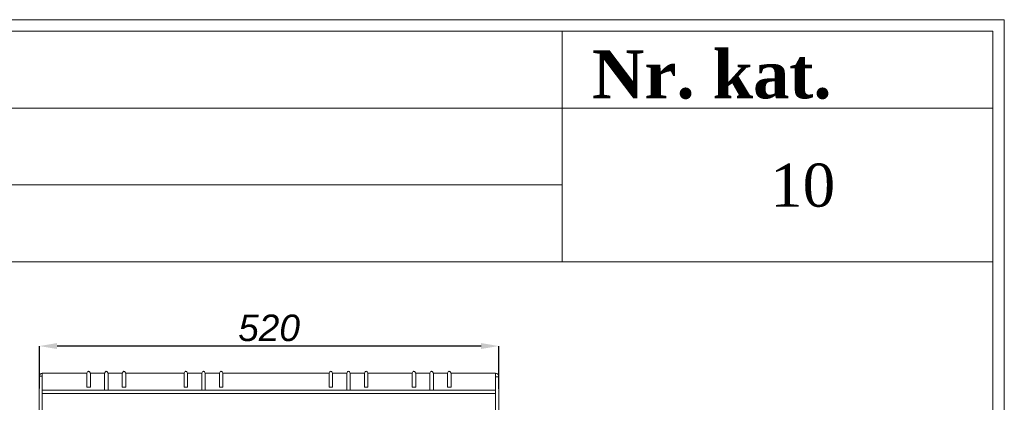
# Model space of a CAD drawing. Header units: centimetres. Extents: x -4572 to 125430, y -27163 to 73697.
# Tile 24 of 44: x 99201 to 100315, y -17034 to -16602. Entities that reach past the tile are written whole.
import ezdxf

# ---------------------------------------------------------------- set-up
doc = ezdxf.new("R2010")
doc.units = ezdxf.units.CM
doc.header["$MEASUREMENT"] = 0
doc.layers.add('kontur', color=7, linetype='Continuous')
doc.styles.add('MtXpl_Times New Roman', font='times.ttf', dxfattribs={"height": 0.2})
doc.styles.get("Standard").update_dxf_attribs({"font": 'ARIAL.TTF'})
doc.styles.add('WYMIAROWA', font='ariali.ttf', dxfattribs={"height": 30})
doc.dimstyles.new('MOJE', dxfattribs={"dimtxt": 30, "dimasz": 20, "dimexe": 0, "dimexo": 0, "dimgap": 5, "dimtad": 1, "dimtoh": 1, "dimdec": 0, "dimrnd": 1, "dimzin": 12, "dimdsep": 46, "dimtxsty": 'WYMIAROWA', "dimcen": 0.09, "dimadec": 0, "dimazin": 2, "dimtfac": 1, "dimtdec": 0, "dimtofl": 0, "dimtmove": 0, "dimatfit": 3, "dimfxl": 1, "dimtolj": 1, "dimtzin": 0, "dimarcsym": 0})

# ---------------------------------------------------------------- blocks, each defined once
blk = doc.blocks.new('*D1680')
at = {"color": 0, "lineweight": -2}
for p, q in [((99222.9, -17018.7), (99222.9, -16970.8)), ((99722.7, -16970.8), (99242.9, -16970.8)), ((99742.7, -17019.1), (99742.7, -16970.8))]:
    blk.add_line(p, q, dxfattribs=at)
at = {"color": 0, "lineweight": 30}
for points in [[(99242.9, -16967.4), (99242.9, -16974.1), (99222.9, -16970.8)], [(99722.7, -16974.1), (99722.7, -16967.4), (99742.7, -16970.8)]]:
    blk.add_solid(points, dxfattribs=at)
at = {"color": 0, "lineweight": 15, "insert": (99482.8, -16950.4), "char_height": 30, "attachment_point": 5, "style": 'WYMIAROWA'}
blk.add_mtext('\\A1;520', dxfattribs=at)
blk = doc.blocks.new('ebeger')
at = {"lineweight": 0}
for p, q in [((44291.5, 2508.2), (44342.2, 2508.2)), ((44346.2, 2508.2), (44362.2, 2508.2)), ((44366.2, 2508.2), (44382.2, 2508.2)), ((44386.2, 2508.2), (44452.3, 2508.2)), ((44456.2, 2508.2), (44472.3, 2508.2)), ((44476.2, 2508.2), (44492.3, 2508.2)), ((44496.2, 2508.2), (44616.3, 2508.2)), ((44620.2, 2508.2), (44636.3, 2508.2)), ((44640.2, 2508.2), (44656.3, 2508.2)), ((44660.2, 2508.2), (44710.3, 2508.2)), ((44714.3, 2508.2), (44730.3, 2508.2)), ((44734.3, 2508.2), (44750.3, 2508.2)), ((44754.3, 2508.2), (44804.8, 2508.2)), ((44288.4, 2504.6), (44288.2, 2466.2))]:
    blk.add_line(p, q, dxfattribs=at)
at = {"color": 7, "lineweight": 0}
for p, q in [((44291.5, 2508.2), (44291.5, 2466.2)), ((44804.8, 2508.2), (44804.8, 2466.2)), ((44288.4, 2504.6), (44291.5, 2504.6)), ((44291.5, 2504.9), (44291.5, 2502.5)), ((44291.5, 2501.3), (44291.5, 2504.9)), ((44291.5, 2502.5), (44291.5, 2504.7)), ((44291.5, 2466.2), (44291.5, 2501.3)), ((44804.8, 2504.9), (44804.8, 2502.5)), ((44804.8, 2501.3), (44804.8, 2504.9)), ((44804.8, 2502.5), (44804.8, 2504.7)), ((44808.3, 2504.2), (44804.8, 2504.2)), ((44804.8, 2489), (44291.5, 2489)), ((44804.8, 2485.1), (44291.5, 2485.1))]:
    blk.add_line(p, q, dxfattribs=at)
at = {"layer": 'kontur', "color": 7, "lineweight": 0}
for p, q in [((44291.5, 2508.2), (44291.5, 2508.2)), ((44343.1, 2509.8), (44342.2, 2508.2)), ((44342.2, 2508.2), (44342.2, 2508.2)), ((44342.2, 2508.2), (44342.2, 2492.6)), ((44346.2, 2508.2), (44345.3, 2509.8)), ((44346.2, 2508.2), (44346.2, 2508.2)), ((44346.2, 2508.2), (44346.2, 2492.6)), ((44363.1, 2509.8), (44362.2, 2508.2)), ((44362.2, 2508.2), (44362.2, 2508.2)), ((44362.2, 2508.2), (44362.2, 2489)), ((44366.2, 2508.2), (44365.3, 2509.8)), ((44366.2, 2508.2), (44366.2, 2508.2)), ((44366.2, 2508.2), (44366.2, 2489)), ((44383.1, 2509.8), (44382.2, 2508.2)), ((44382.2, 2508.2), (44382.2, 2508.2)), ((44382.2, 2508.2), (44382.2, 2492.6)), ((44386.2, 2508.2), (44385.3, 2509.8)), ((44386.2, 2508.2), (44386.2, 2508.2)), ((44386.2, 2508.2), (44386.2, 2492.6)), ((44453.2, 2509.8), (44452.3, 2508.2)), ((44452.3, 2508.2), (44452.3, 2508.2)), ((44452.3, 2508.2), (44452.3, 2492.6)), ((44456.2, 2508.2), (44455.3, 2509.8)), ((44456.2, 2508.2), (44456.2, 2508.2)), ((44456.2, 2508.2), (44456.2, 2492.6)), ((44473.2, 2509.8), (44472.3, 2508.2)), ((44472.3, 2508.2), (44472.3, 2508.2)), ((44472.3, 2508.2), (44472.3, 2489)), ((44476.2, 2508.2), (44475.3, 2509.8)), ((44476.2, 2508.2), (44476.2, 2508.2)), ((44476.2, 2508.2), (44476.2, 2489)), ((44493.2, 2509.8), (44492.3, 2508.2)), ((44492.3, 2508.2), (44492.3, 2508.2)), ((44492.3, 2508.2), (44492.3, 2492.6)), ((44496.2, 2508.2), (44495.3, 2509.8)), ((44496.2, 2508.2), (44496.2, 2508.2)), ((44496.2, 2508.2), (44496.2, 2492.6)), ((44617.2, 2509.8), (44616.3, 2508.2)), ((44616.3, 2508.2), (44616.3, 2508.2)), ((44616.3, 2508.2), (44616.3, 2492.6)), ((44620.2, 2508.2), (44619.3, 2509.8)), ((44620.2, 2508.2), (44620.2, 2508.2)), ((44620.2, 2508.2), (44620.2, 2492.6)), ((44637.2, 2509.8), (44636.3, 2508.2)), ((44636.3, 2508.2), (44636.3, 2508.2)), ((44636.3, 2508.2), (44636.3, 2489)), ((44640.2, 2508.2), (44639.3, 2509.8)), ((44640.2, 2508.2), (44640.2, 2508.2)), ((44640.2, 2508.2), (44640.2, 2489)), ((44657.2, 2509.8), (44656.3, 2508.2)), ((44656.3, 2508.2), (44656.3, 2508.2)), ((44656.3, 2508.2), (44656.3, 2492.6)), ((44660.2, 2508.2), (44659.3, 2509.8)), ((44660.2, 2508.2), (44660.2, 2508.2)), ((44660.2, 2508.2), (44660.2, 2492.6)), ((44711.2, 2509.8), (44710.3, 2508.2)), ((44710.3, 2508.2), (44710.3, 2508.2)), ((44710.3, 2508.2), (44710.3, 2492.6)), ((44714.3, 2508.2), (44713.4, 2509.8)), ((44714.3, 2508.2), (44714.3, 2508.2)), ((44714.3, 2508.2), (44714.3, 2492.6)), ((44731.2, 2509.8), (44730.3, 2508.2)), ((44730.3, 2508.2), (44730.3, 2508.2)), ((44730.3, 2508.2), (44730.3, 2489)), ((44734.3, 2508.2), (44733.4, 2509.8)), ((44734.3, 2508.2), (44734.3, 2508.2)), ((44734.3, 2508.2), (44734.3, 2489)), ((44751.2, 2509.8), (44750.3, 2508.2)), ((44750.3, 2508.2), (44750.3, 2508.2)), ((44750.3, 2508.2), (44750.3, 2492.6)), ((44754.3, 2508.2), (44753.4, 2509.8)), ((44754.3, 2508.2), (44754.3, 2508.2)), ((44754.3, 2508.2), (44754.3, 2492.6)), ((44804.8, 2508.2), (44804.8, 2508.2)), ((44808.3, 2466.2), (44808.3, 2504.2)), ((44342.2, 2492.6), (44342.2, 2492.5)), ((44342.2, 2492.5), (44342.3, 2492.5)), ((44342.3, 2492.5), (44342.5, 2492.5)), ((44342.5, 2492.5), (44342.7, 2492.4)), ((44342.7, 2492.4), (44343, 2492.4)), ((44343, 2492.4), (44343.3, 2492.4)), ((44343.3, 2492.4), (44343.6, 2492.4)), ((44343.6, 2492.4), (44343.9, 2492.4)), ((44343.9, 2492.4), (44344.5, 2492.4)), ((44344.5, 2492.4), (44344.8, 2492.4)), ((44344.8, 2492.4), (44345.1, 2492.4)), ((44345.1, 2492.4), (44345.4, 2492.4)), ((44345.4, 2492.4), (44345.7, 2492.4)), ((44345.7, 2492.4), (44345.9, 2492.5)), ((44345.9, 2492.5), (44346.1, 2492.5)), ((44346.1, 2492.5), (44346.2, 2492.5)), ((44346.2, 2492.5), (44346.2, 2492.6)), ((44362.2, 2489), (44362.3, 2489)), ((44362.2, 2489), (44362.2, 2489)), ((44362.3, 2489), (44362.5, 2488.9)), ((44362.5, 2488.9), (44362.7, 2488.9)), ((44362.7, 2488.9), (44363, 2488.9)), ((44363, 2488.9), (44363.3, 2488.9)), ((44363.3, 2488.9), (44363.6, 2488.9)), ((44363.6, 2488.9), (44363.9, 2488.8)), ((44363.9, 2488.8), (44364.5, 2488.8)), ((44364.5, 2488.8), (44364.8, 2488.9)), ((44364.8, 2488.9), (44365.1, 2488.9)), ((44365.1, 2488.9), (44365.4, 2488.9)), ((44365.4, 2488.9), (44365.7, 2488.9)), ((44365.7, 2488.9), (44365.9, 2488.9)), ((44365.9, 2488.9), (44366.1, 2489)), ((44366.2, 2489), (44366.2, 2489)), ((44371.7, 2489), (44371.8, 2489)), ((44382.2, 2492.6), (44382.2, 2492.5)), ((44382.2, 2492.5), (44382.3, 2492.5)), ((44382.3, 2492.5), (44382.4, 2492.5)), ((44382.4, 2492.5), (44382.6, 2492.4)), ((44382.6, 2492.4), (44382.8, 2492.4)), ((44382.8, 2492.4), (44383.1, 2492.4)), ((44383.1, 2492.4), (44383.3, 2492.4)), ((44383.3, 2492.4), (44383.6, 2492.4)), ((44383.6, 2492.4), (44383.9, 2492.4)), ((44383.9, 2492.4), (44384.5, 2492.4)), ((44384.5, 2492.4), (44384.8, 2492.4)), ((44384.8, 2492.4), (44385.1, 2492.4)), ((44385.1, 2492.4), (44385.4, 2492.4)), ((44385.4, 2492.4), (44385.7, 2492.4)), ((44385.7, 2492.4), (44385.9, 2492.5)), ((44385.9, 2492.5), (44386.1, 2492.5)), ((44386.1, 2492.5), (44386.2, 2492.5)), ((44386.2, 2492.5), (44386.2, 2492.6)), ((44452.3, 2492.5), (44452.3, 2492.6)), ((44452.4, 2492.5), (44452.3, 2492.5)), ((44452.5, 2492.5), (44452.4, 2492.5)), ((44452.8, 2492.4), (44452.5, 2492.5)), ((44453, 2492.4), (44452.8, 2492.4)), ((44453.3, 2492.4), (44453, 2492.4)), ((44453.6, 2492.4), (44453.3, 2492.4)), ((44454, 2492.4), (44453.6, 2492.4)), ((44454.5, 2492.4), (44454, 2492.4)), ((44454.9, 2492.4), (44454.5, 2492.4)), ((44455.2, 2492.4), (44454.9, 2492.4)), ((44455.5, 2492.4), (44455.2, 2492.4)), ((44455.7, 2492.4), (44455.5, 2492.4)), ((44456, 2492.5), (44455.7, 2492.4)), ((44456.1, 2492.5), (44456, 2492.5)), ((44456.2, 2492.5), (44456.1, 2492.5)), ((44456.2, 2492.6), (44456.2, 2492.5)), ((44472.3, 2489), (44472.3, 2489)), ((44472.4, 2489), (44472.3, 2489)), ((44472.5, 2488.9), (44472.4, 2489)), ((44472.8, 2488.9), (44472.5, 2488.9)), ((44473, 2488.9), (44472.8, 2488.9)), ((44473.3, 2488.9), (44473, 2488.9)), ((44473.6, 2488.9), (44473.3, 2488.9)), ((44474, 2488.8), (44473.6, 2488.9)), ((44474.5, 2488.8), (44474, 2488.8)), ((44474.9, 2488.9), (44474.5, 2488.8)), ((44475.2, 2488.9), (44474.9, 2488.9)), ((44475.5, 2488.9), (44475.2, 2488.9)), ((44475.7, 2488.9), (44475.5, 2488.9)), ((44476, 2488.9), (44475.7, 2488.9)), ((44476.1, 2489), (44476, 2488.9)), ((44476.2, 2489), (44476.1, 2489)), ((44476.2, 2489), (44476.2, 2489)), ((44492.3, 2492.5), (44492.3, 2492.6)), ((44492.4, 2492.5), (44492.3, 2492.5)), ((44492.5, 2492.5), (44492.4, 2492.5)), ((44492.8, 2492.4), (44492.5, 2492.5)), ((44493, 2492.4), (44492.8, 2492.4)), ((44493.3, 2492.4), (44493, 2492.4)), ((44493.6, 2492.4), (44493.3, 2492.4)), ((44494, 2492.4), (44493.6, 2492.4)), ((44494.5, 2492.4), (44494, 2492.4)), ((44494.9, 2492.4), (44494.5, 2492.4)), ((44495.2, 2492.4), (44494.9, 2492.4)), ((44495.5, 2492.4), (44495.2, 2492.4)), ((44495.7, 2492.4), (44495.5, 2492.4)), ((44496, 2492.5), (44495.7, 2492.4)), ((44496.1, 2492.5), (44496, 2492.5)), ((44496.2, 2492.5), (44496.1, 2492.5)), ((44496.2, 2492.6), (44496.2, 2492.5)), ((44616.3, 2492.6), (44616.3, 2492.5)), ((44616.3, 2492.5), (44616.4, 2492.5)), ((44616.4, 2492.5), (44616.5, 2492.5)), ((44616.5, 2492.5), (44616.8, 2492.4)), ((44616.8, 2492.4), (44617, 2492.4)), ((44617, 2492.4), (44617.3, 2492.4)), ((44617.3, 2492.4), (44617.6, 2492.4)), ((44617.6, 2492.4), (44618, 2492.4)), ((44618, 2492.4), (44618.5, 2492.4)), ((44618.5, 2492.4), (44618.9, 2492.4)), ((44618.9, 2492.4), (44619.2, 2492.4)), ((44619.2, 2492.4), (44619.5, 2492.4)), ((44619.5, 2492.4), (44619.7, 2492.4)), ((44619.7, 2492.4), (44620, 2492.5)), ((44620, 2492.5), (44620.1, 2492.5)), ((44620.1, 2492.5), (44620.2, 2492.5)), ((44620.2, 2492.5), (44620.2, 2492.6)), ((44636.3, 2489), (44636.4, 2489)), ((44636.3, 2489), (44636.3, 2489)), ((44636.4, 2489), (44636.5, 2488.9)), ((44636.5, 2488.9), (44636.8, 2488.9)), ((44636.8, 2488.9), (44637, 2488.9)), ((44637, 2488.9), (44637.3, 2488.9)), ((44637.3, 2488.9), (44637.6, 2488.9)), ((44637.6, 2488.9), (44638, 2488.8)), ((44638, 2488.8), (44638.5, 2488.8)), ((44638.5, 2488.8), (44638.9, 2488.9)), ((44638.9, 2488.9), (44639.2, 2488.9)), ((44639.2, 2488.9), (44639.5, 2488.9)), ((44639.5, 2488.9), (44639.7, 2488.9)), ((44639.7, 2488.9), (44640, 2488.9)), ((44640, 2488.9), (44640.1, 2489)), ((44640.1, 2489), (44640.2, 2489)), ((44640.2, 2489), (44640.2, 2489)), ((44656.3, 2492.6), (44656.3, 2492.5)), ((44656.3, 2492.5), (44656.4, 2492.5)), ((44656.4, 2492.5), (44656.5, 2492.5)), ((44656.5, 2492.5), (44656.7, 2492.4)), ((44656.7, 2492.4), (44656.9, 2492.4)), ((44656.9, 2492.4), (44657.1, 2492.4)), ((44657.1, 2492.4), (44657.4, 2492.4)), ((44657.4, 2492.4), (44657.7, 2492.4)), ((44657.7, 2492.4), (44658, 2492.4)), ((44658, 2492.4), (44658.5, 2492.4)), ((44658.5, 2492.4), (44658.9, 2492.4)), ((44658.9, 2492.4), (44659.2, 2492.4)), ((44659.2, 2492.4), (44659.5, 2492.4)), ((44659.5, 2492.4), (44659.7, 2492.4)), ((44659.7, 2492.4), (44660, 2492.5)), ((44660, 2492.5), (44660.1, 2492.5)), ((44660.1, 2492.5), (44660.2, 2492.5)), ((44660.2, 2492.5), (44660.2, 2492.6)), ((44710.3, 2492.5), (44710.3, 2492.6)), ((44710.4, 2492.5), (44710.3, 2492.5)), ((44710.6, 2492.5), (44710.4, 2492.5)), ((44710.8, 2492.4), (44710.6, 2492.5)), ((44711.1, 2492.4), (44710.8, 2492.4)), ((44711.4, 2492.4), (44711.1, 2492.4)), ((44711.7, 2492.4), (44711.4, 2492.4)), ((44712, 2492.4), (44711.7, 2492.4)), ((44712.6, 2492.4), (44712, 2492.4)), ((44712.9, 2492.4), (44712.6, 2492.4)), ((44713.2, 2492.4), (44712.9, 2492.4)), ((44713.4, 2492.4), (44713.2, 2492.4)), ((44713.7, 2492.4), (44713.4, 2492.4)), ((44713.9, 2492.4), (44713.7, 2492.4)), ((44714.1, 2492.5), (44713.9, 2492.4)), ((44714.2, 2492.5), (44714.1, 2492.5)), ((44714.3, 2492.5), (44714.2, 2492.5)), ((44714.3, 2492.6), (44714.3, 2492.5)), ((44730.3, 2489), (44730.3, 2489)), ((44730.4, 2489), (44730.3, 2489)), ((44730.6, 2488.9), (44730.4, 2489)), ((44730.8, 2488.9), (44730.6, 2488.9)), ((44731.1, 2488.9), (44730.8, 2488.9)), ((44731.4, 2488.9), (44731.1, 2488.9)), ((44731.7, 2488.9), (44731.4, 2488.9)), ((44732, 2488.8), (44731.7, 2488.9)), ((44732.6, 2488.8), (44732, 2488.8)), ((44732.9, 2488.9), (44732.6, 2488.8)), ((44733.2, 2488.9), (44732.9, 2488.9)), ((44733.5, 2488.9), (44733.2, 2488.9)), ((44733.8, 2488.9), (44733.5, 2488.9)), ((44734, 2488.9), (44733.8, 2488.9)), ((44734.2, 2489), (44734, 2488.9)), ((44734.3, 2489), (44734.2, 2489)), ((44734.3, 2489), (44734.3, 2489)), ((44750.3, 2492.5), (44750.3, 2492.6)), ((44750.4, 2492.5), (44750.3, 2492.5)), ((44750.6, 2492.5), (44750.4, 2492.5)), ((44750.8, 2492.4), (44750.6, 2492.5)), ((44751.1, 2492.4), (44750.8, 2492.4)), ((44751.4, 2492.4), (44751.1, 2492.4)), ((44751.7, 2492.4), (44751.4, 2492.4)), ((44752, 2492.4), (44751.7, 2492.4)), ((44752.6, 2492.4), (44752, 2492.4)), ((44752.9, 2492.4), (44752.6, 2492.4)), ((44753.2, 2492.4), (44752.9, 2492.4)), ((44753.5, 2492.4), (44753.2, 2492.4)), ((44753.8, 2492.4), (44753.5, 2492.4)), ((44754, 2492.5), (44753.8, 2492.4)), ((44754.2, 2492.5), (44754, 2492.5)), ((44754.3, 2492.5), (44754.2, 2492.5)), ((44754.3, 2492.6), (44754.3, 2492.5)), ((44288.5, 2484.2), (44288.5, 2484.2))]:
    blk.add_line(p, q, dxfattribs=at)
for centre, radius, start, end in [((44292.5, 2504.2), 4.06, 103.8413, 173.8665), ((44344.2, 2509.1), 1.26, 30, 150), ((44364.2, 2509.1), 1.26, 30, 150), ((44384.2, 2509.1), 1.26, 30, 150), ((44454.3, 2509.1), 1.26, 30, 150), ((44474.3, 2509.1), 1.26, 30, 150), ((44494.3, 2509.1), 1.26, 30, 150), ((44618.3, 2509.1), 1.26, 30, 150), ((44638.3, 2509.1), 1.26, 30, 150), ((44658.3, 2509.1), 1.26, 30, 150), ((44712.3, 2509.1), 1.26, 30, 150), ((44732.3, 2509.1), 1.26, 30, 150), ((44752.3, 2509.1), 1.26, 30, 150), ((44804.3, 2504.2), 4, 0.5, 82.8236)]:
    blk.add_arc(centre, radius, start, end, dxfattribs=at)

msp = doc.modelspace()

# ---------------------------------------------------------------- linework, layer by layer
at = {"lineweight": 0}
for p, q in [((100301.8, -16614.9, 1125), (97591.8, -16614.9, 1125)), ((100171.5, -16614.9, 1125), (97591.8, -16614.9, 1125)), ((100023.6, -16614.9, 1125), (99958.5, -16614.9, 1125)), ((100023.6, -16614.9, 1125), (99984.5, -16614.9, 1125)), ((100023.6, -16614.9, 1125), (100010.6, -16614.9, 1125)), ((100171.5, -16614.9, 1125), (100106.4, -16614.9, 1125)), ((100301.8, -16614.9, 1125), (100171.5, -16614.9, 1125)), ((100301.8, -20223.9, 1125), (100301.8, -16614.9, 1125)), ((98079, -16701.7, 1125), (100301.8, -16701.7, 1125)), ((98079, -16788.6, 1125), (99814.6, -16788.6, 1125)), ((97591.8, -16875.4, 1125), (100301.8, -16875.4, 1125))]:
    msp.add_line(p, q, dxfattribs=at)
at = {"lineweight": 0, "elevation": 1125}
for points in [[(97578.8, -16601.8), (97578.8, -20236.9), (100314.8, -20236.9), (100314.8, -16601.8)], [(99814.6, -16614.9), (100301.8, -16614.9), (100301.8, -16875.4), (99814.6, -16875.4)], [(99814.6, -16614.9), (100301.8, -16614.9), (100301.8, -16875.4), (99814.6, -16875.4)], [(99814.6, -16614.9), (100301.8, -16614.9), (100301.8, -16875.4), (99814.6, -16875.4)]]:
    msp.add_lwpolyline(points, close=True, dxfattribs=at)

# ---------------------------------------------------------------- block references
at = {"lineweight": 0}
msp.add_blockref('ebeger', (54934.4, -19509.6, 1125), dxfattribs=at)

# ---------------------------------------------------------------- texts
at = {"lineweight": 0, "style": 'MtXpl_Times New Roman'}
msp.add_text('10', height=48.67, dxfattribs=at).set_placement((100049.9, -16813.2, 1054.9))
at = {"lineweight": 0, "insert": (99848.3, -16636.4, 1125), "char_height": 54.287, "width": 912.574, "attachment_point": 1}
msp.add_mtext('{\\fTimes New Roman|b1|i0|c238|p18;Nr. kat. }', dxfattribs=at)

# ---------------------------------------------------------------- dimensions: what is measured, and where the dimension line sits
at = {"lineweight": 15}
dim = msp.add_linear_dim(base=(99222.9, -16970.8, 1125), p1=(99742.7, -17019.1, 1125), p2=(99222.9, -17018.7, 1125), dimstyle='MOJE', override={"dimdsep": 44}, dxfattribs=at)
dim.commit()
dim.dimension.update_dxf_attribs({"geometry": '*D1680', "text_midpoint": (99482.8, -16950.4, 1125)})

doc.saveas('drawing.dxf')
